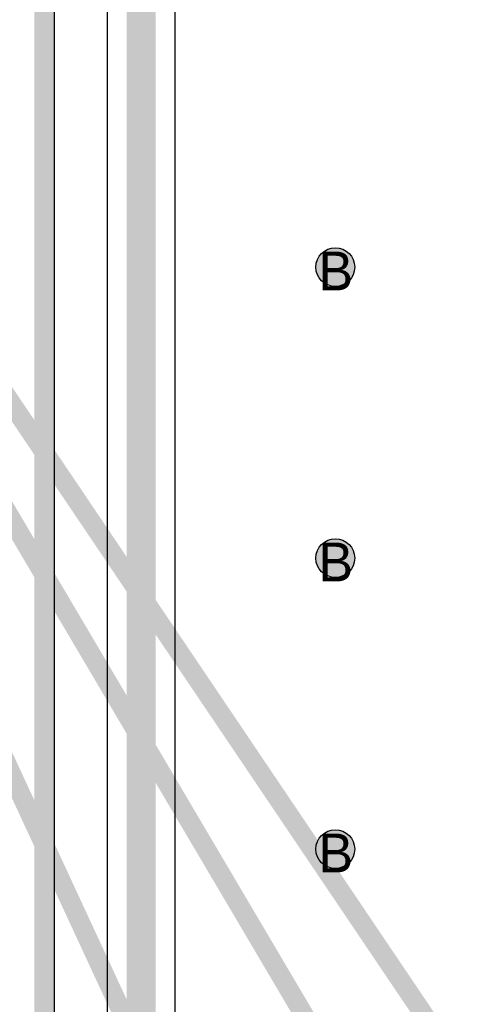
# Model space of a CAD drawing. Header units: millimetres. Extents: x -1.5 to 11.1, y -3 to 5.
# Tile 132 of 256: x -0.013 to 0.217, y 2.17 to 2.678. Entities that reach past the tile are written whole.
import ezdxf

# ---------------------------------------------------------------- set-up
doc = ezdxf.new("R2010")
doc.units = ezdxf.units.MM
doc.header["$MEASUREMENT"] = 0
for name, color, linetype, true_color in [('BottomLayer', 5, 'Continuous', 0x0000ff), ('Document', 7, 'Continuous', 0x7f7f00), ('DrillDrawing', 1, 'Continuous', 0xff0000), ('Metal_2', 7, 'Continuous', 0x7f0000), ('Metal_3', 7, 'Continuous', 0x3f7f00), ('Profile', 6, 'Continuous', 0xff00ff), ('TopLayer', 1, 'Continuous', 0xff0000)]:
    doc.layers.add(name, color=color, linetype=linetype, true_color=true_color)
doc.styles.add('textstyle630', font='txt')
doc.styles.add('textstyle631', font='txt')
doc.styles.add('textstyle633', font='txt')

msp = doc.modelspace()

# ---------------------------------------------------------------- hatches: boundary and pattern name
at = {"layer": 'BottomLayer', "true_color": 0x0000ff}
h = msp.add_hatch(color=5, dxfattribs=at)
edge = h.paths.add_edge_path(flags=0)
edge.add_arc((0.15, 2.55), 0.01, 0, 360)
h = msp.add_hatch(color=5, dxfattribs=at)
edge = h.paths.add_edge_path(flags=0)
edge.add_arc((0.15, 2.4), 0.01, 0, 360)
h = msp.add_hatch(color=5, dxfattribs=at)
edge = h.paths.add_edge_path(flags=0)
edge.add_arc((0.15, 2.25), 0.01, 0, 360)
at = {"layer": 'Metal_2', "true_color": 0x7f0000}
h = msp.add_hatch(color=16, dxfattribs=at)
edge = h.paths.add_edge_path(flags=0)
edge.add_arc((0.15, 2.55), 0.01, 0, 360)
h = msp.add_hatch(color=16, dxfattribs=at)
edge = h.paths.add_edge_path(flags=0)
edge.add_arc((0.15, 2.4), 0.01, 0, 360)
h = msp.add_hatch(color=16, dxfattribs=at)
edge = h.paths.add_edge_path(flags=0)
edge.add_arc((0.15, 2.25), 0.01, 0, 360)
at = {"layer": 'Metal_3', "true_color": 0x3f7f00}
h = msp.add_hatch(color=76, dxfattribs=at)
edge = h.paths.add_edge_path(flags=0)
edge.add_arc((0.15, 2.55), 0.01, 0, 360)
h = msp.add_hatch(color=76, dxfattribs=at)
edge = h.paths.add_edge_path(flags=0)
edge.add_arc((0.15, 2.4), 0.01, 0, 360)
h = msp.add_hatch(color=76, dxfattribs=at)
edge = h.paths.add_edge_path(flags=0)
edge.add_arc((0.15, 2.25), 0.01, 0, 360)
at = {"layer": 'TopLayer', "true_color": 0xff0000}
h = msp.add_hatch(color=1, dxfattribs=at)
edge = h.paths.add_edge_path(flags=0)
edge.add_arc((0.15, 2.55), 0.01, 0, 360)
h = msp.add_hatch(color=1, dxfattribs=at)
edge = h.paths.add_edge_path(flags=0)
edge.add_arc((0.15, 2.4), 0.01, 0, 360)
h = msp.add_hatch(color=1, dxfattribs=at)
edge = h.paths.add_edge_path(flags=0)
edge.add_arc((0.15, 2.25), 0.01, 0, 360)

# ---------------------------------------------------------------- linework, layer by layer
at = {"layer": 'BottomLayer'}
msp.add_line((0.00541, 0.61541), (0.00541, 3.79459), dxfattribs=at)
at = {"layer": 'BottomLayer', "color": 5, "true_color": 0x0000ff}
for centre in [(0.15, 2.55), (0.15, 2.4), (0.15, 2.25)]:
    msp.add_circle(centre, 0.01, dxfattribs=at)
at = {"layer": 'Document'}
for points in [[(-0.3, 2.9, 0.01, 0.01, 0), (0.56874, 1.42727, 0.01, 0.01, 0)], [(-0.3, 2.9, 0.01, 0.01, 0), (0.43311, 1.31743, 0.01, 0.01, 0)], [(-0.29948, 2.89888, 0.01, 0.01, 0), (0.76689, 1.31743, 0.01, 0.01, 0)]]:
    msp.add_lwpolyline(points, format="xyseb", dxfattribs=at)
at = {"layer": 'Metal_2'}
msp.add_line((0.00541, 0.61541), (0.00541, 3.79459), dxfattribs=at)
at = {"layer": 'Metal_2', "color": 16, "true_color": 0x7f0000}
for centre in [(0.15, 2.55), (0.15, 2.4), (0.15, 2.25)]:
    msp.add_circle(centre, 0.01, dxfattribs=at)
at = {"layer": 'Metal_3'}
msp.add_line((0.00541, 0.61541), (0.00541, 3.79459), dxfattribs=at)
at = {"layer": 'Metal_3', "color": 76, "true_color": 0x3f7f00}
for centre in [(0.15, 2.55), (0.15, 2.4), (0.15, 2.25)]:
    msp.add_circle(centre, 0.01, dxfattribs=at)
at = {"layer": 'Profile'}
msp.add_lwpolyline([(0, 0.61, 0.01, 0.01, 0), (0, 3.8, 0.01, 0.01, 0)], format="xyseb", dxfattribs=at)
at = {"layer": 'TopLayer'}
for p, q in [((0.00541, 1.25547), (0.00541, 3.79459)), ((0.0325, 3.2), (0.0325, 1.95)), ((0.0675, 1.95725), (0.0675, 3.19275))]:
    msp.add_line(p, q, dxfattribs=at)
msp.add_lwpolyline([(0.05, 1.95, 0.015, 0.015, 0), (0.05, 3.2, 0.015, 0.015, 0)], format="xyseb", dxfattribs=at)
at = {"layer": 'TopLayer', "color": 1, "true_color": 0xff0000}
for centre in [(0.15, 2.55), (0.15, 2.4), (0.15, 2.25)]:
    msp.add_circle(centre, 0.01, dxfattribs=at)

# ---------------------------------------------------------------- texts
at = {"layer": 'DrillDrawing'}
for style, p in [('textstyle630', (0.14134, 2.538)), ('textstyle631', (0.14134, 2.388)), ('textstyle633', (0.14134, 2.238))]:
    msp.add_text('B', height=0.02, dxfattribs=dict(at, style=style)).set_placement(p)

doc.saveas('drawing.dxf')
